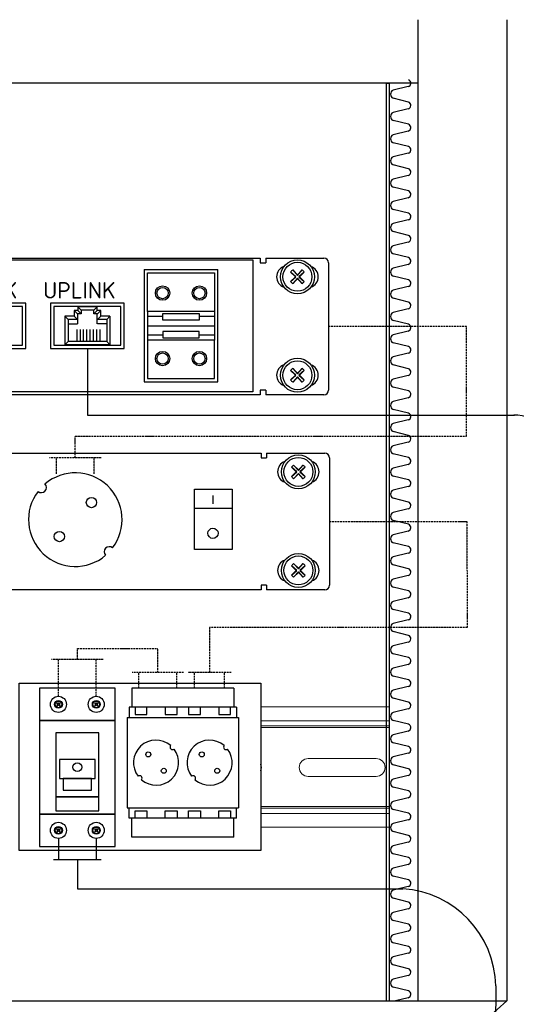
# Model space of a CAD drawing. Header units: millimetres. Extents: x -228268 to 1513407, y -439898 to -137408.
# Tile 80 of 125: x 258895 to 262259, y -289330 to -282663. Entities that reach past the tile are written whole.
import ezdxf

# ---------------------------------------------------------------- set-up
doc = ezdxf.new("R2010")
doc.units = ezdxf.units.MM
doc.linetypes.add('ACAD_ISO10W100', pattern=[18, 12, -3, 0, -3])
for name, color, linetype, lineweight in [('А_Стены', 7, 'Continuous', 40), ('Перегородки кирпичные', 7, 'Continuous', 25), ('ПС', 1, 'ACAD_ISO10W100', 30), ('Т.М.тонкая', 160, 'Continuous', 25)]:
    doc.layers.add(name, color=color, linetype=linetype, lineweight=lineweight)
doc.layers.add('Позиции', color=7, linetype='Continuous')
doc.styles.get("Standard").update_dxf_attribs({"font": 'isocpeur.ttf'})

# ---------------------------------------------------------------- blocks, each defined once
blk = doc.blocks.new('SCREW')
at = {"color": 7, "linetype": 'Continuous'}
for p, q in [((-0.087, 0.06), (-0.027, 0)), ((-0.027, 0), (-0.087, 0.06)), ((-0.087, -0.06), (-0.027, 0)), ((-0.027, 0), (-0.087, -0.06)), ((-0.06, 0.087), (0, 0.027)), ((0, 0.027), (-0.06, 0.087)), ((0.06, 0.087), (0, 0.027)), ((0, 0.027), (0.06, 0.087)), ((0.087, 0.06), (0.027, 0)), ((0.027, 0), (0.087, 0.06)), ((0.087, -0.06), (0.027, 0)), ((0.027, 0), (0.087, -0.06)), ((-0.06, -0.087), (0, -0.027)), ((0, -0.027), (-0.06, -0.087)), ((0.06, -0.087), (0, -0.027)), ((0, -0.027), (0.06, -0.087))]:
    blk.add_line(p, q, dxfattribs=at)
at = {"color": 7}
for p, q in [((-0.018, 0), (-0.087, 0.06)), ((-0.087, -0.06), (-0.018, 0)), ((-0.06, 0.087), (0, 0.018)), ((0, 0.018), (0.06, 0.087)), ((0.087, 0.06), (0.018, 0)), ((0.018, 0), (0.087, -0.06)), ((0, -0.018), (-0.06, -0.087)), ((0.06, -0.087), (0, -0.018))]:
    blk.add_line(p, q, dxfattribs=at)
for radius in [0.217, 0.185]:
    blk.add_circle((0, 0), radius, dxfattribs=at)
for start, end in [(124.7103, 145.2897), (34.7103, 55.2897), (214.7103, 235.2897), (304.7103, 325.2897)]:
    blk.add_arc((0, 0), 0.106, start, end, dxfattribs=at)

msp = doc.modelspace()

# ---------------------------------------------------------------- linework, layer by layer
at = {"color": 0, "linetype": 'ByBlock', "lineweight": -2}
for p, q in [((251394.1, -284276.8), (260524.1, -284276.8)), ((251482.7, -284288.2), (260474.3, -284288.2)), ((260474.3, -284288.2), (260474.3, -285182.9)), ((260524.1, -284276.8), (260524.1, -284308.5)), ((260524.1, -284308.5), (260561.2, -284308.5)), ((260561.2, -284276.8), (260955.5, -284276.8)), ((260561.2, -284276.8), (260561.2, -284308.5)), ((260987.2, -284308.5), (260987.2, -285171.3)), ((260730.2, -284372), (260762, -284403.8)), ((260762, -284403.8), (260730.2, -284372)), ((260766.4, -284403.8), (260730.2, -284372)), ((260744.3, -284357.9), (260776.1, -284389.7)), ((260776.1, -284389.7), (260744.3, -284357.9)), ((260744.3, -284357.9), (260776.1, -284394.1)), ((260807.9, -284357.9), (260776.1, -284389.7)), ((260776.1, -284389.7), (260807.9, -284357.9)), ((260776.1, -284394.1), (260807.9, -284357.9)), ((260822, -284372), (260785.8, -284403.8)), ((260822, -284372), (260790.2, -284403.8)), ((260790.2, -284403.8), (260822, -284372)), ((260730.2, -284435.6), (260762, -284403.8)), ((260762, -284403.8), (260730.2, -284435.6)), ((260730.2, -284435.6), (260766.4, -284403.8)), ((260776.1, -284413.5), (260744.3, -284449.7)), ((260744.3, -284449.7), (260776.1, -284417.9)), ((260776.1, -284417.9), (260744.3, -284449.7)), ((260807.9, -284449.7), (260776.1, -284413.5)), ((260807.9, -284449.7), (260776.1, -284417.9)), ((260776.1, -284417.9), (260807.9, -284449.7)), ((260785.8, -284403.8), (260822, -284435.6)), ((260822, -284435.6), (260790.2, -284403.8)), ((260790.2, -284403.8), (260822, -284435.6)), ((260730.2, -285038.9), (260762, -285070.7)), ((260762, -285070.7), (260730.2, -285038.9)), ((260766.4, -285070.7), (260730.2, -285038.9)), ((260744.3, -285024.8), (260776.1, -285056.6)), ((260776.1, -285056.6), (260744.3, -285024.8)), ((260744.3, -285024.8), (260776.1, -285061)), ((260807.9, -285024.8), (260776.1, -285056.6)), ((260776.1, -285056.6), (260807.9, -285024.8)), ((260776.1, -285061), (260807.9, -285024.8)), ((260822, -285038.9), (260785.8, -285070.7)), ((260822, -285038.9), (260790.2, -285070.7)), ((260790.2, -285070.7), (260822, -285038.9)), ((260730.2, -285102.5), (260762, -285070.7)), ((260762, -285070.7), (260730.2, -285102.5)), ((260730.2, -285102.5), (260766.4, -285070.7)), ((260776.1, -285080.4), (260744.3, -285116.6)), ((260744.3, -285116.6), (260776.1, -285084.8)), ((260776.1, -285084.8), (260744.3, -285116.6)), ((260807.9, -285116.6), (260776.1, -285080.4)), ((260807.9, -285116.6), (260776.1, -285084.8)), ((260776.1, -285084.8), (260807.9, -285116.6)), ((260785.8, -285070.7), (260822, -285102.5)), ((260822, -285102.5), (260790.2, -285070.7)), ((260790.2, -285070.7), (260822, -285102.5)), ((260474.3, -285182.9), (251482.7, -285182.9)), ((260561.2, -285171.3), (260524.1, -285171.3)), ((260524.1, -285171.3), (260524.1, -285203)), ((260561.2, -285171.3), (260561.2, -285203)), ((260524.1, -285203), (251394.1, -285203)), ((260524.1, -285203), (251394.1, -285203)), ((260955.5, -285203), (260561.2, -285203)), ((255053.1, -285598), (260530.4, -285598)), ((260530.4, -285598), (260530.4, -285629.7)), ((260530.4, -285629.7), (260567.4, -285629.7)), ((260567.4, -285598), (260961.7, -285598)), ((260567.4, -285598), (260567.4, -285629.7)), ((260993.5, -285629.7), (260993.5, -286492.4)), ((260736.4, -285693.2), (260768.2, -285725)), ((260768.2, -285725), (260736.4, -285693.2)), ((260772.6, -285725), (260736.4, -285693.2)), ((260736.4, -285756.8), (260768.2, -285725)), ((260768.2, -285725), (260736.4, -285756.8)), ((260736.4, -285756.8), (260772.6, -285725)), ((260750.5, -285679.1), (260782.3, -285710.9)), ((260782.3, -285710.9), (260750.5, -285679.1)), ((260750.5, -285679.1), (260782.3, -285715.3)), ((260814.1, -285679.1), (260782.3, -285710.9)), ((260782.3, -285710.9), (260814.1, -285679.1)), ((260782.3, -285715.3), (260814.1, -285679.1)), ((260828.2, -285693.2), (260792, -285725)), ((260792, -285725), (260828.2, -285756.8)), ((260828.2, -285693.2), (260796.4, -285725)), ((260796.4, -285725), (260828.2, -285693.2)), ((260828.2, -285756.8), (260796.4, -285725)), ((260796.4, -285725), (260828.2, -285756.8)), ((260782.3, -285734.7), (260750.5, -285770.9)), ((260750.5, -285770.9), (260782.3, -285739.1)), ((260782.3, -285739.1), (260750.5, -285770.9)), ((260814.1, -285770.9), (260782.3, -285734.7)), ((260814.1, -285770.9), (260782.3, -285739.1)), ((260782.3, -285739.1), (260814.1, -285770.9)), ((260736.4, -286360.1), (260768.2, -286391.9)), ((260768.2, -286391.9), (260736.4, -286360.1)), ((260772.6, -286391.9), (260736.4, -286360.1)), ((260736.4, -286423.7), (260768.2, -286391.9)), ((260768.2, -286391.9), (260736.4, -286423.7)), ((260736.4, -286423.7), (260772.6, -286391.9)), ((260750.5, -286346), (260782.3, -286377.8)), ((260782.3, -286377.8), (260750.5, -286346)), ((260750.5, -286346), (260782.3, -286382.2)), ((260814.1, -286346), (260782.3, -286377.8)), ((260782.3, -286377.8), (260814.1, -286346)), ((260782.3, -286382.2), (260814.1, -286346)), ((260828.2, -286360.1), (260792, -286391.9)), ((260792, -286391.9), (260828.2, -286423.7)), ((260828.2, -286360.1), (260796.4, -286391.9)), ((260796.4, -286391.9), (260828.2, -286360.1)), ((260828.2, -286423.7), (260796.4, -286391.9)), ((260796.4, -286391.9), (260828.2, -286423.7)), ((260782.3, -286401.6), (260750.5, -286437.8)), ((260750.5, -286437.8), (260782.3, -286406)), ((260782.3, -286406), (260750.5, -286437.8)), ((260814.1, -286437.8), (260782.3, -286401.6)), ((260814.1, -286437.8), (260782.3, -286406)), ((260782.3, -286406), (260814.1, -286437.8)), ((260530.4, -286524.2), (255053.1, -286524.2)), ((260567.4, -286492.4), (260530.4, -286492.4)), ((260530.4, -286492.4), (260530.4, -286524.2)), ((260567.4, -286492.4), (260567.4, -286524.2)), ((260961.7, -286524.2), (260567.4, -286524.2)), ((259029.2, -287190.1), (259029.2, -287407.6)), ((259541.3, -287190.1), (259029.2, -287190.1)), ((259541.3, -287407.6), (259541.3, -287190.1)), ((259655.2, -287190.1), (259655.2, -287317.7)), ((260344.5, -287190.1), (259655.2, -287190.1)), ((260344.5, -287190.1), (260344.5, -287317.7)), ((260363.6, -287317.7), (259636.1, -287317.7)), ((259636.1, -287317.7), (259636.1, -287387)), ((260363.6, -287317.7), (260363.6, -287387)), ((259622, -287387), (259622, -288000.2)), ((259622, -287387), (260377.7, -287387)), ((260377.7, -287387), (260377.7, -288000.2)), ((259029.2, -287407.6), (259029.2, -288043.2)), ((259541.3, -287407.6), (259029.2, -287407.6)), ((259029.2, -287407.6), (259541.3, -287407.6)), ((259541.3, -288043.2), (259541.3, -287407.6)), ((259029.2, -288043.2), (259029.2, -288260.7)), ((259029.2, -288043.2), (259541.3, -288043.2)), ((259541.3, -288043.2), (259029.2, -288043.2)), ((259541.3, -288260.7), (259541.3, -288043.2)), ((259622, -288000.2), (260377.7, -288000.2)), ((259636.1, -288069.5), (259636.1, -288000.2)), ((260363.6, -288069.5), (260363.6, -288000.2)), ((260363.6, -288069.5), (259636.1, -288069.5)), ((259655.2, -288197.1), (259655.2, -288069.5)), ((260344.5, -288197.1), (260344.5, -288069.5)), ((260344.5, -288197.1), (259655.2, -288197.1)), ((259029.2, -288260.7), (259541.3, -288260.7))]:
    msp.add_line(p, q, dxfattribs=at)
at = {"color": 0, "lineweight": 25, "ltscale": 0.5, "transparency": 33554687}
for p, q in [((259285.3, -284654.1), (259263.1, -284631.9)), ((259288.1, -284631.9), (259263.1, -284631.9)), ((259263.1, -284631.9), (259263.1, -284670.8)), ((259310.3, -284654.1), (259285.3, -284654.1)), ((259285.3, -284654.1), (259285.3, -284722.6)), ((259310.3, -284629.1), (259288.1, -284606.9)), ((259288.1, -284606.9), (259288.1, -284631.9)), ((259418.6, -284606.9), (259288.1, -284606.9)), ((259310.3, -284654.1), (259288.1, -284631.9)), ((259310.3, -284629.1), (259310.3, -284654.1)), ((259396.4, -284629.1), (259310.3, -284629.1)), ((259396.4, -284629.1), (259418.6, -284606.9)), ((259396.4, -284654.1), (259396.4, -284629.1)), ((259418.6, -284631.9), (259396.4, -284654.1)), ((259421.4, -284654.1), (259396.4, -284654.1)), ((259418.6, -284631.9), (259418.6, -284606.9)), ((259443.6, -284631.9), (259418.6, -284631.9)), ((259419.5, -284722.6), (259419.5, -284654.1)), ((259443.6, -284631.9), (259421.4, -284654.1)), ((259443.6, -284670.8), (259443.6, -284631.9)), ((259222.8, -284693), (259200.6, -284670.8)), ((259263.1, -284670.8), (259200.6, -284670.8)), ((259200.6, -284670.8), (259200.6, -284865.3)), ((259285.3, -284693), (259222.8, -284693)), ((259222.8, -284693), (259222.8, -284843.1)), ((259223.3, -284722.6), (259285.3, -284722.6)), ((259285.3, -284693), (259263.1, -284670.8)), ((259443.6, -284670.8), (259421.4, -284693)), ((259483.9, -284693), (259421.4, -284693)), ((259483.9, -284722.6), (259421.4, -284722.6)), ((259506.1, -284670.8), (259443.6, -284670.8)), ((259506.1, -284670.8), (259483.9, -284693)), ((259483.9, -284693), (259483.9, -284843.1)), ((259506.1, -284670.8), (259506.1, -284865.3)), ((259281.1, -284759.7), (259281.1, -284843.1)), ((259303.3, -284759.7), (259303.3, -284843.1)), ((259325.6, -284759.7), (259325.6, -284843.1)), ((259347.8, -284759.7), (259347.8, -284843.1)), ((259370, -284759.7), (259370, -284843.1)), ((259392.2, -284759.7), (259392.2, -284843.1)), ((259414.5, -284759.7), (259414.5, -284843.1)), ((259436.7, -284759.7), (259436.7, -284843.1)), ((259222.8, -284843.1), (259200.6, -284865.3)), ((259483.9, -284843.1), (259222.8, -284843.1)), ((259483.9, -284843.1), (259506.1, -284865.3)), ((259506.1, -284865.3), (259200.6, -284865.3)), ((260077.8, -285842.5), (260334.9, -285842.5)), ((260077.8, -286250.4), (260077.8, -285842.5)), ((260334.9, -285842.5), (260334.9, -286250.4)), ((260202, -285883.7), (260202, -285941.2)), ((260077.8, -285971.4), (260334.9, -285971.4)), ((260334.9, -286250.4), (260077.8, -286250.4))]:
    msp.add_line(p, q, dxfattribs=at)
at = {"color": 250, "linetype": 'Continuous', "lineweight": 15}
for p, q in [((260527.8, -287316.6), (261401.1, -287316.6)), ((261401.1, -287409.7), (260527.8, -287409.7)), ((260527.8, -287444.5), (261401.1, -287444.5)), ((260527.8, -287456.2), (261401.1, -287456.2)), ((261401.1, -287991.2), (260527.8, -287991.2)), ((261401.1, -288002.8), (260527.8, -288002.8)), ((260527.8, -288037.7), (261401.1, -288037.7)), ((261401.1, -288130.7), (260527.8, -288130.7))]:
    msp.add_line(p, q, dxfattribs=at)
at = {"color": 0, "transparency": 33554687}
for p in [(249727.9, -289306), (261675, -289769)]:
    msp.add_line(p, (262194.4, -289306), dxfattribs=at)
at = {"color": 0, "linetype": 'ByBlock', "lineweight": -2}
for points in [[(258890.3, -287156.4), (260527.8, -287156.4), (260527.8, -288288.6), (258890.3, -288288.6)], [(259756.7, -287317.7), (259676.8, -287317.7), (259676.8, -287368.1), (259756.7, -287368.1)], [(259960.7, -287317.7), (259880.8, -287317.7), (259880.8, -287368.1), (259960.7, -287368.1)], [(260118.9, -287317.7), (260039, -287317.7), (260039, -287368.1), (260118.9, -287368.1)], [(260118.9, -287317.7), (260039, -287317.7), (260039, -287368.1), (260118.9, -287368.1)], [(260322.9, -287317.7), (260243, -287317.7), (260243, -287368.1), (260322.9, -287368.1)], [(260322.9, -287317.7), (260243, -287317.7), (260243, -287368.1), (260322.9, -287368.1)], [(259140, -287923.9), (259430.5, -287923.9), (259430.5, -287491.2), (259140, -287491.2)], [(259406.8, -287671.5), (259163.7, -287671.5), (259163.7, -287801.6), (259406.8, -287801.6)], [(259382.1, -287801.6), (259188.4, -287801.6), (259188.4, -287879.3), (259382.1, -287879.3)], [(259430.5, -287923.9), (259140, -287923.9), (259140, -288020.5), (259430.5, -288020.5)], [(259756.7, -288069.5), (259676.8, -288069.5), (259676.8, -288019.1), (259756.7, -288019.1)], [(259960.7, -288069.5), (259880.8, -288069.5), (259880.8, -288019.1), (259960.7, -288019.1)], [(260118.9, -288069.5), (260039, -288069.5), (260039, -288019.1), (260118.9, -288019.1)], [(260118.9, -288069.5), (260039, -288069.5), (260039, -288019.1), (260118.9, -288019.1)], [(260322.9, -288069.5), (260243, -288069.5), (260243, -288019.1), (260322.9, -288019.1)], [(260322.9, -288069.5), (260243, -288069.5), (260243, -288019.1), (260322.9, -288019.1)]]:
    msp.add_lwpolyline(points, close=True, dxfattribs=at)
for centre, radius in [((260776.1, -284403.8), 114.9), ((260776.1, -284403.8), 98), ((260776.1, -285070.7), 114.9), ((260776.1, -285070.7), 98), ((260782.3, -285725), 114.9), ((260782.3, -285725), 98), ((259381, -285932.2), 35), ((259163.3, -286162.6), 35), ((260782.3, -286391.9), 114.9), ((260782.3, -286391.9), 98), ((259157.2, -287298.8), 54.5), ((259413.3, -287298.8), 54.5), ((259765.9, -287637.6), 16.9), ((260128.1, -287637.6), 16.9), ((260128.1, -287637.6), 16.9), ((259285.3, -287723.8), 29.7), ((259870.8, -287748.7), 16.9), ((260233, -287748.7), 16.9), ((260233, -287748.7), 16.9), ((259157.2, -288151.9), 54.5), ((259413.3, -288151.9), 54.5)]:
    msp.add_circle(centre, radius, dxfattribs=at)
at = {"color": 0, "lineweight": 25, "ltscale": 0.5, "transparency": 33554687}
msp.add_circle((260204, -286140.8), 34.8, dxfattribs=at)
at = {"color": 0, "linetype": 'ByBlock', "lineweight": -2}
for centre, radius, start, end in [((260955.5, -284308.5), 31.8, 0, 90), ((260709.4, -284403.8), 74.1, 109.31388, 250.68612), ((260776.1, -284403.8), 55.9, 124.71026, 145.28974), ((260776.1, -284403.8), 55.9, 34.71026, 55.28974), ((260842.8, -284403.8), 74.1, 289.31388, 70.68612), ((260776.1, -284403.8), 55.9, 214.71026, 235.28974), ((260776.1, -284403.8), 55.9, 304.71026, 325.28974), ((260709.4, -285070.7), 74.1, 109.31388, 250.68612), ((260776.1, -285070.7), 55.9, 124.71026, 145.28974), ((260776.1, -285070.7), 55.9, 34.71026, 55.28974), ((260842.8, -285070.7), 74.1, 289.31388, 70.68612), ((260776.1, -285070.7), 55.9, 214.71026, 235.28974), ((260776.1, -285070.7), 55.9, 304.71026, 325.28974), ((260955.5, -285171.3), 31.8, 270, 0), ((260715.6, -285725), 74.1, 109.31388, 250.68612), ((260849, -285725), 74.1, 289.31388, 70.68612), ((260961.7, -285629.7), 31.8, 0, 90), ((260782.3, -285725), 55.9, 124.71026, 145.28974), ((260782.3, -285725), 55.9, 34.71026, 55.28974), ((259271.4, -286048.3), 316.9, 322.865, 130.38856), ((260782.3, -285725), 55.9, 214.71026, 235.28974), ((260782.3, -285725), 55.9, 304.71026, 325.28974), ((259271.4, -286048.3), 316.9, 142.865, 310.38856), ((259041, -285830.6), 34.5, 229.74589, 43.50767), ((259501.7, -286265.9), 34.5, 49.74589, 223.50767), ((260715.6, -286391.9), 74.1, 109.31388, 250.68612), ((260849, -286391.9), 74.1, 289.31388, 70.68612), ((260782.3, -286391.9), 55.9, 124.71026, 145.28974), ((260782.3, -286391.9), 55.9, 34.71026, 55.28974), ((260782.3, -286391.9), 55.9, 214.71026, 235.28974), ((260782.3, -286391.9), 55.9, 304.71026, 325.28974), ((260961.7, -286492.4), 31.8, 270, 0), ((259818.7, -287693.6), 152.8, 49.61144, 217.135), ((259929.8, -287588.6), 16.6, 136.49233, 310.25411), ((260180.9, -287693.6), 152.8, 49.61144, 217.135), ((260180.9, -287693.6), 152.8, 49.61144, 217.135), ((260292, -287588.6), 16.6, 136.49233, 310.25411), ((260292, -287588.6), 16.6, 136.49233, 310.25411), ((259818.7, -287693.6), 152.8, 229.61144, 37.135), ((260180.9, -287693.6), 152.8, 229.61144, 37.135), ((260180.9, -287693.6), 152.8, 229.61144, 37.135), ((260471.9, -287726.2), 60.5, 337.73603, 22.26397), ((259707.6, -287798.6), 16.6, 316.49233, 130.25411), ((260069.9, -287798.6), 16.6, 316.49233, 130.25411), ((260069.9, -287798.6), 16.6, 316.49233, 130.25411)]:
    msp.add_arc(centre, radius, start, end, dxfattribs=at)
at = {"layer": 'А_Стены', "color": 114, "linetype": 'ByBlock', "lineweight": 30, "true_color": 0x139b48}
for p, q in [((259157.2, -288206.4), (259157.2, -288350.8)), ((259413.3, -288206.4), (259413.3, -288350.8)), ((259446.2, -288350.8), (259124.3, -288350.8)), ((259285.3, -288350.8), (259285.3, -288548.5)), ((259285.3, -288548.5), (261491.1, -288548.5)), ((262119, -289205.7), (262114.8, -292223))]:
    msp.add_line(p, q, dxfattribs=at)
at = {"layer": 'А_Стены', "color": 1, "lineweight": 30, "ltscale": 15, "transparency": 33554687}
msp.add_lwpolyline([(259353.3, -284888.7), (259353.3, -285339.9), (262246, -285339.9)], dxfattribs=at)
msp.add_arc((262244.9, -285624.8), 285, 1.79933, 90.68684, dxfattribs=at)
at = {"layer": 'А_Стены', "color": 114, "linetype": 'ByBlock', "lineweight": 30, "true_color": 0x139b48}
msp.add_arc((261450, -289216.4), 669.1, 0.91158, 86.47758, dxfattribs=at)
at = {"layer": 'Перегородки кирпичные', "color": 250, "lineweight": 25, "transparency": 33554687}
for p, q in [((261591.9, -282663.1), (261591.9, -289306)), ((262194.4, -282663.1), (262194.4, -289306))]:
    msp.add_line(p, q, dxfattribs=at)
at = {"layer": 'Позиции', "color": 250, "linetype": 'Continuous', "lineweight": 15}
for p, q in [((260848.7, -287665.7), (261309.3, -287665.7)), ((260848.7, -287786.7), (261309.3, -287786.7))]:
    msp.add_line(p, q, dxfattribs=at)
for centre, start, end in [((260848.7, -287726.2), 90, 270), ((261309.3, -287726.2), 270, 90)]:
    msp.add_arc(centre, 60.5, start, end, dxfattribs=at)
at = {"layer": 'ПС', "color": 85, "lineweight": 30, "true_color": 0x58ba48}
for p, q in [((259445.8, -285630.3), (259096.9, -285630.3)), ((259143.3, -285737.6), (259143.3, -285630.3)), ((259399.4, -285737.6), (259399.4, -285630.3)), ((260993.5, -286061.1), (261924, -286061.1)), ((261924, -286061.1), (261925.7, -286779.2)), ((261925.7, -286779.2), (260180.9, -286779.2)), ((260180.9, -286779.2), (260180.9, -287082.8)), ((259285.3, -286921.5), (259830.1, -286921.5)), ((259285.3, -286994.3), (259285.3, -286921.5)), ((259830.1, -287082.8), (259830.1, -286921.5)), ((259459.7, -286994.3), (259110.8, -286994.3)), ((259157.2, -287244.4), (259157.2, -286994.3)), ((259413.3, -287244.4), (259413.3, -286994.3)), ((260004.6, -287082.8), (259655.6, -287082.8)), ((259702.1, -287190.1), (259702.1, -287082.8)), ((259958.1, -287190.1), (259958.1, -287082.8)), ((260327, -287082.8), (260034.9, -287082.8)), ((260078.9, -287190.1), (260078.9, -287082.8)), ((260283, -287190.1), (260283, -287082.8))]:
    msp.add_line(p, q, dxfattribs=at)
for points in [[(259271.4, -285630.3), (259271.4, -285484.1), (261921.7, -285484.1), (261921.7, -284739.9), (260987.2, -284739.9)], [(259271.4, -285630.3), (259271.4, -285484.1), (261159.9, -285484.1)]]:
    msp.add_lwpolyline(points, dxfattribs=at)
at = {"layer": 'Т.М.тонкая', "color": 0, "linetype": 'Continuous', "lineweight": 25, "ltscale": 0.05, "transparency": 33554687}
for p, q in [((261591.9, -283092.9), (250330.5, -283092.9)), ((261526.1, -283116.1), (261423.7, -283141.2)), ((261528.6, -283220.9), (261423.7, -283195.2)), ((261526.1, -283266.5), (261423.7, -283291.6)), ((261528.6, -283371.4), (261423.7, -283345.6)), ((261526.1, -283417), (261423.7, -283442.1)), ((261528.6, -283521.8), (261423.7, -283496.1)), ((261526.1, -283567.5), (261423.7, -283592.5)), ((261528.6, -283672.3), (261423.7, -283646.6)), ((261526.1, -283717.9), (261423.7, -283743)), ((261528.6, -283822.7), (261423.7, -283797)), ((261526.1, -283868.4), (261423.7, -283893.5)), ((261528.6, -283973.2), (261423.7, -283947.5)), ((261526.1, -284018.9), (261423.7, -284043.9)), ((261528.6, -284123.7), (261423.7, -284098)), ((261526.1, -284169.3), (261423.7, -284194.4)), ((261528.6, -284274.1), (261423.7, -284248.4)), ((261526.1, -284319.8), (261423.7, -284344.9)), ((259738.1, -284355.4), (260237.1, -284355.4)), ((259738.1, -284355.4), (259738.1, -285115.9)), ((259760.8, -284378.2), (260214.4, -284378.2)), ((259760.8, -284638.7), (259760.8, -284378.2)), ((260214.4, -284378.2), (260214.4, -284638.7)), ((260237.1, -285115.9), (260237.1, -284355.4)), ((261528.6, -284424.6), (261423.7, -284398.9)), ((261526.1, -284470.2), (261423.7, -284495.3)), ((258937.4, -284582.6), (258438.5, -284582.6)), ((258937.4, -284888.7), (258937.4, -284582.6)), ((259103.9, -284582.6), (259103.9, -284888.7)), ((259602.8, -284582.6), (259103.9, -284582.6)), ((259602.8, -284888.7), (259602.8, -284582.6)), ((261528.6, -284575), (261423.7, -284549.3)), ((258914.8, -284605.4), (258461.2, -284605.4)), ((258914.8, -284865.9), (258914.8, -284605.4)), ((259580.2, -284605.4), (259126.5, -284605.4)), ((259126.5, -284605.4), (259126.5, -284865.9)), ((259580.2, -284865.9), (259580.2, -284605.4)), ((259760.8, -284638.7), (259760.8, -284832.6)), ((260214.4, -284638.7), (259760.8, -284638.7)), ((259864.4, -284653.4), (260110.8, -284653.4)), ((259864.4, -284697.5), (259864.4, -284653.4)), ((260110.8, -284653.4), (260110.8, -284697.5)), ((260214.4, -284638.7), (260214.4, -284832.6)), ((261526.1, -284620.7), (261423.7, -284645.8)), ((259864.4, -284672.5), (259760.8, -284672.5)), ((260110.8, -284697.5), (259864.4, -284697.5)), ((260214.4, -284672.5), (260110.8, -284672.5)), ((261528.6, -284725.5), (261423.7, -284699.8)), ((259760.8, -284735.7), (260214.4, -284735.7)), ((260110.8, -284773.9), (259864.4, -284773.9)), ((259864.4, -284773.9), (259864.4, -284817.9)), ((260110.8, -284817.9), (260110.8, -284773.9)), ((261526.1, -284771.2), (261423.7, -284796.2)), ((259864.4, -284798.8), (259760.8, -284798.8)), ((260214.4, -284832.6), (259760.8, -284832.6)), ((259760.8, -284832.6), (259760.8, -285093.1)), ((259864.4, -284817.9), (260110.8, -284817.9)), ((260214.4, -284798.8), (260110.8, -284798.8)), ((260214.4, -285093.1), (260214.4, -284832.6)), ((261528.6, -284876), (261423.7, -284850.3)), ((258438.5, -284888.7), (258937.4, -284888.7)), ((258461.2, -284865.9), (258914.8, -284865.9)), ((259103.9, -284888.7), (259602.8, -284888.7)), ((259126.5, -284865.9), (259580.2, -284865.9)), ((261526.1, -284921.6), (261423.7, -284946.7)), ((261528.6, -285026.4), (261423.7, -285000.7)), ((259738.1, -285115.9), (260237.1, -285115.9)), ((259760.8, -285093.1), (260214.4, -285093.1)), ((261526.1, -285072.1), (261423.7, -285097.2)), ((261528.6, -285176.9), (261423.7, -285151.2)), ((261526.1, -285222.5), (261423.7, -285247.6)), ((261528.6, -285327.3), (261423.7, -285301.6)), ((261526.1, -285373), (261423.7, -285398.1)), ((261528.6, -285477.8), (261423.7, -285452.1)), ((261526.1, -285523.4), (261423.7, -285548.5)), ((261528.6, -285628.3), (261423.7, -285602.5)), ((261526.1, -285673.9), (261423.7, -285699)), ((261528.6, -285778.7), (261423.7, -285753)), ((261526.1, -285824.4), (261423.7, -285849.4)), ((261528.6, -285929.2), (261423.7, -285903.5)), ((261526.1, -285974.8), (261423.7, -285999.9)), ((261528.6, -286079.6), (261423.7, -286053.9)), ((261526.1, -286125.3), (261423.7, -286150.4)), ((261528.6, -286230.1), (261423.7, -286204.4)), ((261526.1, -286275.7), (261423.7, -286300.8)), ((261528.6, -286380.6), (261423.7, -286354.8)), ((261526.1, -286426.2), (261423.7, -286451.3)), ((261528.6, -286531), (261423.7, -286505.3)), ((261526.1, -286576.7), (261423.7, -286601.7)), ((261528.6, -286681.5), (261423.7, -286655.8)), ((261526.1, -286727.1), (261423.7, -286752.2)), ((261528.6, -286831.9), (261423.7, -286806.2)), ((261526.1, -286877.6), (261423.7, -286902.7)), ((261528.6, -286982.4), (261423.7, -286956.7)), ((261526.1, -287028.1), (261423.7, -287053.1)), ((261528.6, -287132.9), (261423.7, -287107.2)), ((261526.1, -287178.5), (261423.7, -287203.6)), ((261528.6, -287283.3), (261423.7, -287257.6)), ((261526.1, -287329), (261423.7, -287354.1)), ((261528.6, -287433.8), (261423.7, -287408.1)), ((261526.1, -287479.4), (261423.7, -287504.5)), ((261528.6, -287584.3), (261423.7, -287558.5)), ((261526.1, -287629.9), (261423.7, -287655)), ((261528.6, -287734.7), (261423.7, -287709)), ((261526.1, -287780.4), (261423.7, -287805.4)), ((261528.6, -287885.2), (261423.7, -287859.5)), ((261526.1, -287930.8), (261423.7, -287955.9)), ((261528.6, -288035.6), (261423.7, -288009.9)), ((261526.1, -288081.3), (261423.7, -288106.4)), ((261528.6, -288186.1), (261423.7, -288160.4)), ((261526.1, -288231.7), (261423.7, -288256.8)), ((261528.6, -288336.6), (261423.7, -288310.8)), ((261526.1, -288382.2), (261423.7, -288407.3)), ((261528.6, -288487), (261423.7, -288461.3)), ((261526.1, -288532.6), (261423.7, -288557.7)), ((261528.6, -288637.5), (261423.7, -288611.7)), ((261526.1, -288683.1), (261423.7, -288708.2)), ((261528.6, -288787.9), (261423.7, -288762.2)), ((261526.1, -288833.6), (261423.7, -288858.6)), ((261528.6, -288938.4), (261423.7, -288912.7)), ((261526.1, -288984), (261423.7, -289009.1)), ((261528.6, -289088.8), (261423.7, -289063.1)), ((261526.1, -289134.5), (261423.7, -289159.6)), ((261528.6, -289239.3), (261423.7, -289213.6)), ((261526.1, -289284.9), (261439.9, -289306))]:
    msp.add_line(p, q, dxfattribs=at)
msp.add_lwpolyline([(261378.7, -289306), (261378.7, -283092.9), (261396.9, -283092.9), (261396.9, -289306)], dxfattribs=at)
for centre, radius in [((259862.9, -284514), 48.7), ((259862.9, -284514), 38.2), ((260112.3, -284514), 48.7), ((260112.3, -284514), 38.2), ((259862.9, -284957.4), 48.7), ((259862.9, -284957.4), 38.2), ((260112.3, -284957.4), 48.7), ((260112.3, -284957.4), 38.2)]:
    msp.add_circle(centre, radius, dxfattribs=at)
for centre, radius, start, end in [((261520.4, -283092.9), 23.9, 283.66955, 69.80477), ((261436.5, -283168.2), 29.9, 115.3769, 244.6231), ((261520.4, -283243.3), 23.9, 283.66955, 69.80477), ((261436.5, -283318.6), 29.9, 115.3769, 244.6231), ((261520.4, -283393.8), 23.9, 283.66955, 69.80477), ((261436.5, -283469.1), 29.9, 115.3769, 244.6231), ((261520.4, -283544.2), 23.9, 283.66955, 69.80477), ((261436.5, -283619.6), 29.9, 115.3769, 244.6231), ((261520.4, -283694.7), 23.9, 283.66955, 69.80477), ((261436.5, -283770), 29.9, 115.3769, 244.6231), ((261520.4, -283845.2), 23.9, 283.66955, 69.80477), ((261436.5, -283920.5), 29.9, 115.3769, 244.6231), ((261520.4, -283995.6), 23.9, 283.66955, 69.80477), ((261436.5, -284071), 29.9, 115.3769, 244.6231), ((261520.4, -284146.1), 23.9, 283.66955, 69.80477), ((261436.5, -284221.4), 29.9, 115.3769, 244.6231), ((261520.4, -284296.6), 23.9, 283.66955, 69.80477), ((261436.5, -284371.9), 29.9, 115.3769, 244.6231), ((261520.4, -284447), 23.9, 283.66955, 69.80477), ((261436.5, -284522.3), 29.9, 115.3769, 244.6231), ((261520.4, -284597.5), 23.9, 283.66955, 69.80477), ((261436.5, -284672.8), 29.9, 115.3769, 244.6231), ((261520.4, -284747.9), 23.9, 283.66955, 69.80477), ((261436.5, -284823.3), 29.9, 115.3769, 244.6231), ((261520.4, -284898.4), 23.9, 283.66955, 69.80477), ((261436.5, -284973.7), 29.9, 115.3769, 244.6231), ((261520.4, -285048.9), 23.9, 283.66955, 69.80477), ((261436.5, -285124.2), 29.9, 115.3769, 244.6231), ((261520.4, -285199.3), 23.9, 283.66955, 69.80477), ((261436.5, -285274.6), 29.9, 115.3769, 244.6231), ((261520.4, -285349.8), 23.9, 283.66955, 69.80477), ((261436.5, -285425.1), 29.9, 115.3769, 244.6231), ((261520.4, -285500.2), 23.9, 283.66955, 69.80477), ((261436.5, -285575.5), 29.9, 115.3769, 244.6231), ((261520.4, -285650.7), 23.9, 283.66955, 69.80477), ((261436.5, -285726), 29.9, 115.3769, 244.6231), ((261520.4, -285801.1), 23.9, 283.66955, 69.80477), ((261436.5, -285876.5), 29.9, 115.3769, 244.6231), ((261520.4, -285951.6), 23.9, 283.66955, 69.80477), ((261436.5, -286026.9), 29.9, 115.3769, 244.6231), ((261520.4, -286102.1), 23.9, 283.66955, 69.80477), ((261436.5, -286177.4), 29.9, 115.3769, 244.6231), ((261520.4, -286252.5), 23.9, 283.66955, 69.80477), ((261436.5, -286327.8), 29.9, 115.3769, 244.6231), ((261520.4, -286403), 23.9, 283.66955, 69.80477), ((261436.5, -286478.3), 29.9, 115.3769, 244.6231), ((261520.4, -286553.4), 23.9, 283.66955, 69.80477), ((261436.5, -286628.8), 29.9, 115.3769, 244.6231), ((261520.4, -286703.9), 23.9, 283.66955, 69.80477), ((261436.5, -286779.2), 29.9, 115.3769, 244.6231), ((261520.4, -286854.4), 23.9, 283.66955, 69.80477), ((261436.5, -286929.7), 29.9, 115.3769, 244.6231), ((261520.4, -287004.8), 23.9, 283.66955, 69.80477), ((261436.5, -287080.2), 29.9, 115.3769, 244.6231), ((261520.4, -287155.3), 23.9, 283.66955, 69.80477), ((261436.5, -287230.6), 29.9, 115.3769, 244.6231), ((261520.4, -287305.8), 23.9, 283.66955, 69.80477), ((261436.5, -287381.1), 29.9, 115.3769, 244.6231), ((261520.4, -287456.2), 23.9, 283.66955, 69.80477), ((261436.5, -287531.5), 29.9, 115.3769, 244.6231), ((261520.4, -287606.7), 23.9, 283.66955, 69.80477), ((261436.5, -287682), 29.9, 115.3769, 244.6231), ((261520.4, -287757.1), 23.9, 283.66955, 69.80477), ((261436.5, -287832.5), 29.9, 115.3769, 244.6231), ((261520.4, -287907.6), 23.9, 283.66955, 69.80477), ((261436.5, -287982.9), 29.9, 115.3769, 244.6231), ((261520.4, -288058.1), 23.9, 283.66955, 69.80477), ((261436.5, -288133.4), 29.9, 115.3769, 244.6231), ((261520.4, -288208.5), 23.9, 283.66955, 69.80477), ((261436.5, -288283.8), 29.9, 115.3769, 244.6231), ((261520.4, -288359), 23.9, 283.66955, 69.80477), ((261436.5, -288434.3), 29.9, 115.3769, 244.6231), ((261520.4, -288509.4), 23.9, 283.66955, 69.80477), ((261436.5, -288584.7), 29.9, 115.3769, 244.6231), ((261520.4, -288659.9), 23.9, 283.66955, 69.80477), ((261436.5, -288735.2), 29.9, 115.3769, 244.6231), ((261520.4, -288810.4), 23.9, 283.66955, 69.80477), ((261436.5, -288885.7), 29.9, 115.3769, 244.6231), ((261520.4, -288960.8), 23.9, 283.66955, 69.80477), ((261436.5, -289036.1), 29.9, 115.3769, 244.6231), ((261520.4, -289111.3), 23.9, 283.66955, 69.80477), ((261436.5, -289186.6), 29.9, 115.3769, 244.6231), ((261520.4, -289261.7), 23.9, 283.66955, 69.80477)]:
    msp.add_arc(centre, radius, start, end, dxfattribs=at)

# ---------------------------------------------------------------- block references
at = {"color": 0, "linetype": 'ByBlock', "lineweight": -2, "xscale": 121.5409137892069, "yscale": 121.5409137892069, "zscale": 121.5409137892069}
for p in [(259157.2, -287298.8), (259413.3, -287298.8), (259157.2, -288151.9), (259413.3, -288151.9)]:
    msp.add_blockref('SCREW', p, dxfattribs=at)

# ---------------------------------------------------------------- texts
at = {"color": 0, "linetype": 'ByBlock', "lineweight": -2}
for p in [(258388.1, -284551), (259053.5, -284551)]:
    msp.add_text('UPLINK', height=111.13, dxfattribs=at).set_placement(p)

doc.saveas('drawing.dxf')
